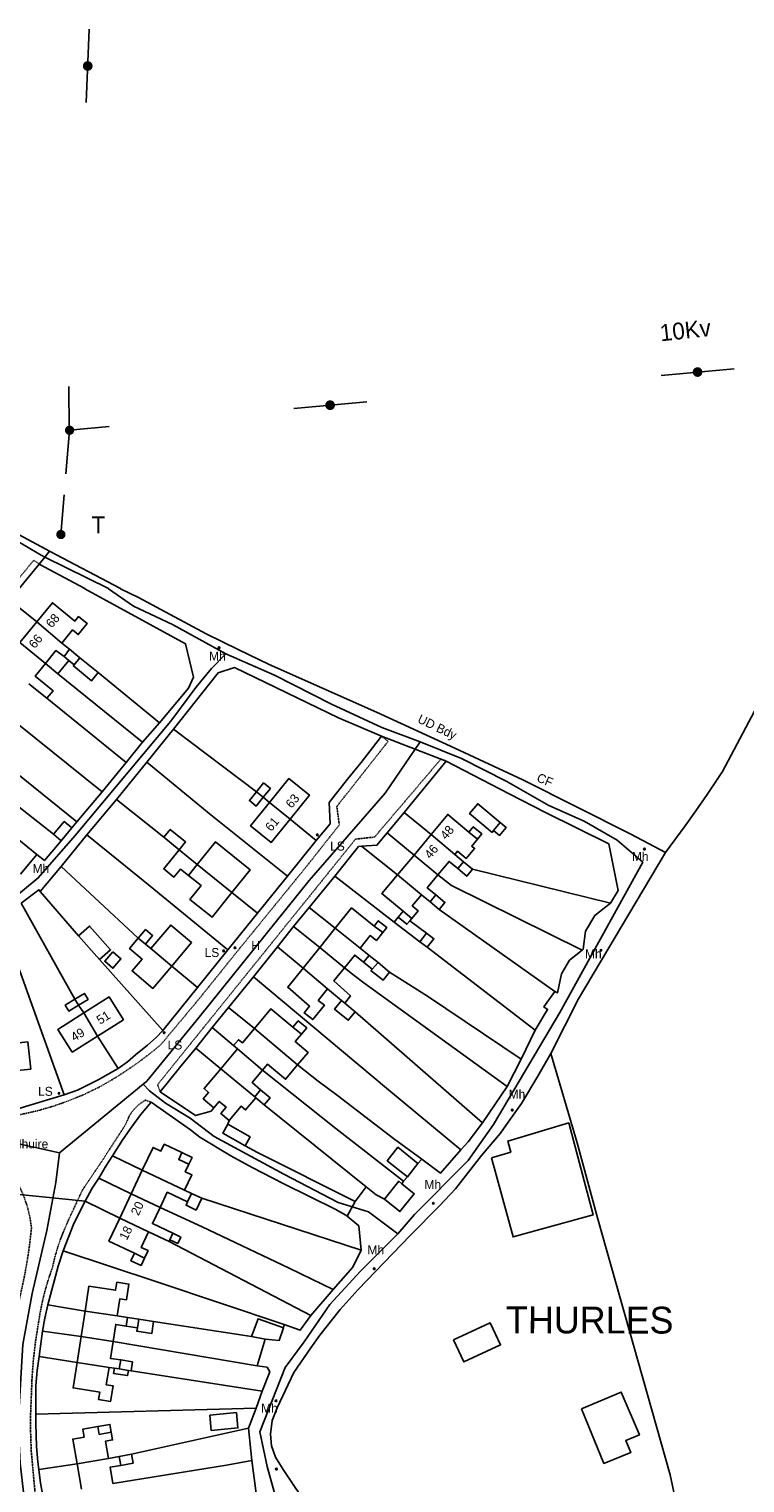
# Model space of a CAD drawing. Header units: metres. Extents: x 611948 to 1225781, y 656699 to 1316021.
# Tile 154 of 169: x 613739 to 613899, y 659243 to 659568. Entities that reach past the tile are written whole.
import ezdxf

# ---------------------------------------------------------------- set-up
doc = ezdxf.new("R2010")
doc.units = ezdxf.units.M
doc.linetypes.add('4696-08$0$PECK', pattern=[0.2, 0.1, -0.1])
doc.linetypes.add('4696-A$0$PECK', pattern=[0.2, 0.1, -0.1])
for name, color, linetype in [('4696-08$0$BLD_INN_W', 253, 'Continuous'), ('4696-08$0$BLD_OTL_P', 253, 'Continuous'), ('4696-08$0$BLD_OTL_S', 253, 'Continuous'), ('4696-08$0$GEN_LIN_D', 253, 'Continuous'), ('4696-08$0$MUNICIPAL', 253, 'Continuous'), ('4696-08$0$OTHER_SYM', 253, 'Continuous'), ('4696-08$0$PARISH', 253, 'Continuous'), ('4696-08$0$POLE_SYMB', 253, 'Continuous'), ('4696-08$0$ROADS', 253, 'Continuous'), ('4696-08$0$ROADS_CTR', 253, 'Continuous'), ('4696-08$0$ROADS_PCK', 253, '4696-08$0$PECK'), ('4696-08$0$TEXT', 253, 'Continuous'), ('4696-08$0$TOWNLAND', 253, 'Continuous'), ('4696-A$0$GEN_LIN_D', 253, 'Continuous'), ('4696-A$0$GEN_PCK_D', 253, '4696-A$0$PECK'), ('4696-A$0$MUNICIPAL', 253, 'Continuous'), ('4696-A$0$PARISH', 253, 'Continuous'), ('4696-A$0$POLE_SYMB', 253, 'Continuous'), ('4696-A$0$ROADS', 253, 'Continuous'), ('4696-A$0$ROADS_CTR', 253, 'Continuous'), ('4696-A$0$TOWNLAND', 253, 'Continuous')]:
    doc.layers.add(name, color=color, linetype=linetype)
doc.styles.add('4696-08$0$STANDARD', font='txt')
doc.styles.add('4696-A$0$STANDARD', font='txt')

# ---------------------------------------------------------------- blocks, each defined once
blk = doc.blocks.new('4696-08$0$13', base_point=(160450.170478, 242323.105036))
blk.add_circle((160450.170478, 242323.105036), 0.187958)
blk = doc.blocks.new('4696-08')
at = {"layer": '4696-08$0$BLD_INN_W', "flags": 128}
for points in [[(613740.623, 659435.559), (613746.265, 659430.827)], [(613736.877, 659430.96), (613742.555, 659426.274)], [(613746.746, 659427.849), (613744.927, 659429.15), (613742.555, 659426.274)], [(613746.746, 659427.849), (613747.948, 659429.456)], [(613747.771, 659426.955), (613746.746, 659427.849)], [(613748.988, 659425.963), (613750.293, 659427.546)], [(613789.762, 659397.609), (613791.279, 659396.369)], [(613792.67, 659395.239), (613797.246, 659391.496)], [(613837.225, 659388.605), (613839.159, 659386.997)], [(613842.766, 659388.958), (613844.219, 659390.743)], [(613828.764, 659388.031), (613834.101, 659383.594)], [(613824.967, 659383.464), (613830.305, 659379.027)], [(613836.041, 659381.982), (613834.744, 659380.422)], [(613776.522, 659381.366), (613774.564, 659378.88)], [(613784.252, 659375.058), (613776.522, 659381.366)], [(613821.28, 659379.029), (613826.619, 659374.592)], [(613829.864, 659374.551), (613828.558, 659372.98)], [(613824.025, 659368.79), (613823.367, 659367.999), (613821.432, 659369.607)], [(613822.513, 659370.908), (613824.448, 659369.299)], [(613807.36, 659367.113), (613812.918, 659362.62)], [(613816.02, 659367.599), (613818.005, 659366.186)], [(613827.763, 659365.982), (613826.294, 659364.106)], [(613763.32, 659364.865), (613764.937, 659363.572)], [(613766.146, 659362.55), (613770.809, 659358.655)], [(613803.886, 659362.792), (613809.415, 659358.263)], [(613814.939, 659360.995), (613813.684, 659359.543)], [(613815.606, 659357.997), (613816.929, 659359.47)], [(613800.157, 659358.155), (613805.64, 659353.57)], [(613749.173, 659351.27), (613749.989, 659349.929)], [(613808.769, 659350.954), (613809.474, 659350.367)], [(613751.14, 659348.171), (613754.229, 659343.009)], [(613789.285, 659344.684), (613798.954, 659336.587)], [(613797.898, 659345.004), (613799.781, 659343.427)], [(613785.477, 659340.137), (613791.125, 659335.408)], [(613781.803, 659335.658), (613789.346, 659329.439)], [(613789.346, 659329.439), (613790.677, 659331.028)], [(613789.346, 659329.439), (613789.589, 659329.235)], [(613773.083, 659316.98), (613772.358, 659315.444), (613774.618, 659314.378)], [(613764.221, 659313.024), (613773.686, 659308.557)], [(613761.721, 659307.728), (613768.18, 659304.68)], [(613775.239, 659307.825), (613774.358, 659305.958)], [(613759.181, 659302.343), (613765.639, 659299.295)], [(613771.049, 659298.945), (613770.372, 659297.511)], [(613762.469, 659294.488), (613764.729, 659293.421)], [(613751.441, 659281.574), (613758.572, 659280.482)], [(613760.884, 659280.122), (613760.641, 659278.205)], [(613763.119, 659277.82), (613763.428, 659279.725)], [(613750.555, 659275.894), (613757.68, 659274.755)], [(613749.65, 659270.088), (613756.779, 659268.977)], [(613757.982, 659268.789), (613759.059, 659268.622)], [(613759.387, 659270.635), (613759.059, 659268.622)], [(613759.059, 659268.622), (613761.11, 659268.302)], [(613754.271, 659255.748), (613754.581, 659254.008), (613757.285, 659254.489)], [(613749.642, 659247.407), (613756.657, 659248.654)], [(613759.042, 659249.078), (613759.398, 659247.074)]]:
    blk.add_lwpolyline(points, dxfattribs=at)
at = {"layer": '4696-08$0$BLD_OTL_P', "flags": 128}
blk.add_lwpolyline([(613747.771, 659426.955), (613745.358, 659423.991)], dxfattribs=at)
at = {"layer": '4696-08$0$BLD_OTL_S', "flags": 128}
for points in [[(613740.623, 659435.559), (613744.113, 659439.844), (613749.156, 659435.736), (613749.984, 659436.752), (613751.91, 659435.181), (613749.917, 659432.734), (613748.655, 659433.763), (613746.265, 659430.827)], [(613736.877, 659430.96), (613740.623, 659435.559)], [(613740.623, 659435.559), (613746.265, 659430.827)], [(613736.877, 659430.96), (613742.555, 659426.274)], [(613746.265, 659430.827), (613747.948, 659429.456)], [(613747.948, 659429.456), (613750.293, 659427.546)], [(613750.293, 659427.546), (613754.362, 659424.231)], [(613742.555, 659426.274), (613740.266, 659423.463), (613744.285, 659420.19), (613742.893, 659418.482)], [(613745.358, 659423.991), (613742.555, 659426.274)], [(613748.988, 659425.963), (613747.771, 659426.955)], [(613754.362, 659424.231), (613752.884, 659422.417), (613748.806, 659425.739), (613748.988, 659425.963)], [(613742.893, 659418.482), (613738.874, 659421.755)], [(613791.279, 659396.369), (613792.867, 659398.331), (613791.349, 659399.564), (613789.762, 659397.609)], [(613797.246, 659391.496), (613801.589, 659396.866), (613796.99, 659400.584), (613792.67, 659395.239)], [(613789.762, 659397.609), (613788.155, 659395.63), (613789.674, 659394.397), (613791.279, 659396.369)], [(613792.67, 659395.239), (613788.432, 659390.002), (613793.031, 659386.283), (613797.246, 659391.496)], [(613789.762, 659397.609), (613791.279, 659396.369)], [(613792.67, 659395.239), (613797.246, 659391.496)], [(613842.766, 659388.958), (613842.41, 659388.532), (613837.392, 659392.724), (613839.223, 659394.917), (613844.219, 659390.743)], [(613828.764, 659388.031), (613832.503, 659392.529), (613837.225, 659388.605)], [(613744.354, 659388.096), (613746.764, 659390.951), (613748.462, 659389.519)], [(613748.462, 659389.519), (613746.058, 659386.655)], [(613769.027, 659387.425), (613770.453, 659389.19), (613773.899, 659386.406), (613772.471, 659384.64)], [(613837.225, 659388.605), (613838.203, 659389.782), (613840.138, 659388.173), (613839.159, 659386.997)], [(613844.219, 659390.743), (613845.561, 659389.622), (613844.085, 659387.855), (613842.766, 659388.958)], [(613740.643, 659383.595), (613736.655, 659386.88)], [(613746.058, 659386.655), (613744.354, 659388.096)], [(613772.471, 659384.64), (613769.027, 659387.425)], [(613776.522, 659381.366), (613780.607, 659386.419), (613788.365, 659380.146), (613784.252, 659375.058)], [(613824.967, 659383.464), (613828.764, 659388.031)], [(613828.764, 659388.031), (613834.101, 659383.594)], [(613839.159, 659386.997), (613837.87, 659385.445), (613838.491, 659384.929), (613836.654, 659382.72), (613834.715, 659384.331), (613834.101, 659383.594)], [(613737.003, 659379.17), (613740.643, 659383.595)], [(613774.564, 659378.88), (613772.768, 659380.337), (613771.304, 659378.527), (613769.022, 659380.372), (613772.471, 659384.64)], [(613772.471, 659384.64), (613776.522, 659381.366)], [(613821.28, 659379.029), (613824.967, 659383.464)], [(613824.967, 659383.464), (613830.305, 659379.027)], [(613834.744, 659380.422), (613832.806, 659382.035), (613830.305, 659379.027)], [(613834.101, 659383.594), (613836.041, 659381.982)], [(613836.041, 659381.982), (613838.065, 659380.299)], [(613784.252, 659375.058), (613779.812, 659369.566), (613774.874, 659373.558), (613777.356, 659376.628), (613774.564, 659378.88)], [(613784.252, 659375.058), (613776.522, 659381.366)], [(613822.513, 659370.908), (613817.792, 659374.833), (613821.28, 659379.029)], [(613821.28, 659379.029), (613826.619, 659374.592)], [(613830.305, 659379.027), (613827.926, 659376.164), (613829.864, 659374.551)], [(613838.065, 659380.299), (613836.768, 659378.739), (613834.744, 659380.422)], [(613826.619, 659374.592), (613824.568, 659372.125), (613825.886, 659371.029), (613824.448, 659369.299)], [(613828.558, 659372.98), (613826.619, 659374.592)], [(613830.582, 659371.298), (613828.558, 659372.98)], [(613829.864, 659374.551), (613831.889, 659372.87), (613830.582, 659371.298)], [(613807.36, 659367.113), (613810.998, 659371.638), (613816.02, 659367.599)], [(613820.525, 659368.469), (613821.432, 659369.607)], [(613821.432, 659369.607), (613822.513, 659370.908)], [(613824.448, 659369.299), (613824.025, 659368.79)], [(613749.962, 659365.397), (613752.418, 659367.584), (613757.136, 659362.285), (613754.68, 659360.099)], [(613763.32, 659364.865), (613764.951, 659366.793), (613766.532, 659365.457), (613764.937, 659363.572)], [(613766.146, 659362.55), (613770.593, 659367.807), (613775.23, 659363.885), (613770.809, 659358.655)], [(613803.886, 659362.792), (613807.36, 659367.113)], [(613807.36, 659367.113), (613812.918, 659362.62)], [(613818.005, 659366.186), (613816.542, 659364.368), (613815.195, 659365.451), (613812.918, 659362.62)], [(613816.02, 659367.599), (613816.961, 659368.769), (613818.856, 659367.245), (613818.005, 659366.186)], [(613826.294, 659364.106), (613820.525, 659368.469)], [(613824.025, 659368.79), (613827.763, 659365.982)], [(613827.763, 659365.982), (613829.411, 659364.745), (613827.931, 659362.846)], [(613754.68, 659360.099), (613749.962, 659365.397)], [(613770.809, 659358.655), (613766.578, 659353.655), (613761.941, 659357.578), (613764.174, 659360.218), (613761.385, 659362.576), (613763.32, 659364.865)], [(613763.32, 659364.865), (613764.937, 659363.572)], [(613764.937, 659363.572), (613766.146, 659362.55)], [(613766.146, 659362.55), (613770.809, 659358.655)], [(613800.157, 659358.155), (613803.886, 659362.792)], [(613803.886, 659362.792), (613809.415, 659358.263)], [(613812.918, 659362.62), (613814.939, 659360.995)], [(613827.931, 659362.846), (613826.294, 659364.106)], [(613757.64, 659361.836), (613759.457, 659360.295), (613757.661, 659358.179), (613755.845, 659359.72), (613757.64, 659361.836)], [(613813.684, 659359.543), (613811.716, 659361.125), (613809.415, 659358.263)], [(613815.606, 659357.997), (613813.684, 659359.543)], [(613814.939, 659360.995), (613816.929, 659359.47)], [(613816.929, 659359.47), (613819.517, 659357.313)], [(613805.64, 659353.57), (613803.57, 659350.995), (613804.918, 659349.911), (613802.32, 659346.68), (613800.426, 659348.204), (613801.594, 659349.658), (613796.748, 659353.915), (613800.157, 659358.155)], [(613800.157, 659358.155), (613805.64, 659353.57)], [(613809.415, 659358.263), (613807.061, 659355.337), (613810.759, 659351.968), (613809.474, 659350.367)], [(613819.517, 659357.313), (613818.035, 659355.471), (613815.326, 659357.648), (613815.606, 659357.997)], [(613808.769, 659350.954), (613805.64, 659353.57)], [(613749.989, 659349.929), (613747.793, 659348.602), (613746.982, 659349.946), (613749.173, 659351.27)], [(613749.173, 659351.27), (613751.28, 659352.542), (613752.091, 659351.2), (613749.989, 659349.929)], [(613749.173, 659351.27), (613749.989, 659349.929)], [(613751.14, 659348.171), (613756.801, 659351.743), (613760.009, 659346.657), (613754.229, 659343.009)], [(613811.779, 659348.438), (613810.253, 659346.539), (613807.195, 659348.998), (613808.769, 659350.954)], [(613808.769, 659350.954), (613809.474, 659350.367)], [(613809.474, 659350.367), (613811.779, 659348.438)], [(613754.229, 659343.009), (613748.55, 659339.427), (613745.342, 659344.513), (613751.14, 659348.171)], [(613751.14, 659348.171), (613754.229, 659343.009)], [(613797.898, 659345.004), (613792.993, 659349.112), (613789.285, 659344.684)], [(613799.781, 659343.427), (613800.971, 659344.848), (613799.088, 659346.425), (613797.898, 659345.004)], [(613789.285, 659344.684), (613786.589, 659341.464), (613785.707, 659342.202), (613784.596, 659340.876)], [(613789.285, 659344.684), (613798.954, 659336.587)], [(613798.954, 659336.587), (613801.283, 659339.369), (613798.403, 659341.782), (613799.781, 659343.427)], [(613732.53, 659334.965), (613739.279, 659335.637), (613738.659, 659341.711), (613731.992, 659341.015)], [(613785.477, 659340.137), (613781.803, 659335.658)], [(613784.596, 659340.876), (613785.477, 659340.137)], [(613785.477, 659340.137), (613791.125, 659335.408)], [(613791.125, 659335.408), (613792.236, 659336.735), (613796.258, 659333.366), (613798.954, 659336.587)], [(613781.803, 659335.658), (613778.045, 659331.261), (613779.043, 659330.424), (613777.845, 659328.992), (613780.243, 659326.984)], [(613781.803, 659335.658), (613789.346, 659329.439)], [(613790.677, 659331.028), (613788.784, 659332.613), (613791.125, 659335.408)], [(613791.476, 659327.656), (613792.806, 659329.245), (613790.677, 659331.028)], [(613780.243, 659326.984), (613781.442, 659328.416), (613782.949, 659327.154), (613781.751, 659325.722), (613783.633, 659324.145)], [(613783.633, 659324.145), (613786.3, 659327.329), (613787.295, 659326.495), (613789.589, 659329.235)], [(613789.346, 659329.439), (613789.589, 659329.235)], [(613789.589, 659329.235), (613791.476, 659327.656)], [(613842.282, 659315.777), (613847.117, 659298.136), (613865.046, 659303.061), (613859.559, 659323.611), (613845.92, 659319.564), (613846.602, 659317.064), (613842.282, 659315.777)], [(613787.19, 659318.482), (613782.226, 659321.314), (613783.371, 659323.322)], [(613783.371, 659323.322), (613788.335, 659320.488), (613787.19, 659318.482)], [(613764.221, 659313.024), (613766.637, 659318.144), (613768.392, 659317.316), (613769.116, 659318.852), (613773.083, 659316.98)], [(613773.083, 659316.98), (613775.343, 659315.914), (613774.618, 659314.378)], [(613823.471, 659311.588), (613818.978, 659315.163), (613821.354, 659318.151), (613825.847, 659314.574)], [(613774.618, 659314.378), (613773.823, 659312.695), (613775.308, 659311.994), (613773.686, 659308.557)], [(613825.847, 659314.574), (613823.471, 659311.588)], [(613761.721, 659307.728), (613764.221, 659313.024)], [(613764.221, 659313.024), (613773.686, 659308.557)], [(613822.232, 659310.016), (613821.561, 659310.56), (613818.348, 659306.598)], [(613759.181, 659302.343), (613761.721, 659307.728)], [(613761.721, 659307.728), (613768.18, 659304.68)], [(613774.358, 659305.958), (613769.798, 659308.11), (613768.18, 659304.68)], [(613773.686, 659308.557), (613775.239, 659307.825)], [(613775.239, 659307.825), (613777.496, 659306.759)], [(613818.348, 659306.598), (613821.8, 659303.799), (613825.013, 659307.761), (613822.232, 659310.016)], [(613768.18, 659304.68), (613766.489, 659301.096), (613771.049, 659298.945)], [(613777.496, 659306.759), (613776.253, 659304.126), (613773.996, 659305.191), (613774.358, 659305.958)], [(613762.469, 659294.488), (613756.747, 659297.187), (613759.181, 659302.343)], [(613759.181, 659302.343), (613765.639, 659299.295)], [(613765.639, 659299.295), (613763.981, 659295.782), (613765.503, 659295.063), (613764.729, 659293.421)], [(613770.198, 659297.143), (613765.639, 659299.295)], [(613770.372, 659297.511), (613770.198, 659297.143)], [(613771.049, 659298.945), (613772.809, 659298.114), (613772.132, 659296.68), (613770.372, 659297.511)], [(613764.729, 659293.421), (613763.942, 659291.754), (613761.682, 659292.82), (613762.469, 659294.488)], [(613751.441, 659281.574), (613752.306, 659287.126), (613758.251, 659286.199), (613758.534, 659288.019), (613761.224, 659287.6), (613760.673, 659284.061), (613759.166, 659284.296), (613758.572, 659280.482)], [(613750.555, 659275.894), (613751.441, 659281.574)], [(613751.441, 659281.574), (613758.572, 659280.482)], [(613760.641, 659278.205), (613758.275, 659278.574), (613757.68, 659274.755)], [(613758.572, 659280.482), (613760.884, 659280.122)], [(613763.119, 659277.82), (613760.641, 659278.205)], [(613760.884, 659280.122), (613763.428, 659279.725)], [(613766.76, 659279.206), (613766.342, 659276.526), (613762.999, 659277.047), (613763.119, 659277.82)], [(613763.428, 659279.725), (613766.76, 659279.206)], [(613788.647, 659275.875), (613790.108, 659279.835), (613795.788, 659277.833)], [(613833.774, 659275.111), (613841.986, 659278.964), (613844.301, 659274.03), (613836.086, 659270.183), (613833.774, 659275.111)], [(613749.65, 659270.088), (613750.555, 659275.894)], [(613750.555, 659275.894), (613757.68, 659274.755)], [(613757.68, 659274.755), (613757.093, 659270.992), (613759.387, 659270.635)], [(613791.726, 659275.314), (613788.647, 659275.875)], [(613795.788, 659277.833), (613794.807, 659274.973), (613791.726, 659275.314)], [(613756.779, 659268.977), (613756.175, 659265.1), (613757.682, 659264.865), (613757.138, 659261.37), (613754.448, 659261.789), (613754.707, 659263.455), (613748.762, 659264.382), (613749.65, 659270.088)], [(613749.65, 659270.088), (613756.779, 659268.977)], [(613757.982, 659268.789), (613756.779, 659268.977)], [(613761.11, 659268.302), (613760.929, 659267.144), (613757.802, 659267.632), (613757.982, 659268.789)], [(613757.982, 659268.789), (613759.059, 659268.622)], [(613759.059, 659268.622), (613761.11, 659268.302)], [(613759.387, 659270.635), (613762.03, 659270.22), (613761.734, 659268.205)], [(613761.11, 659268.302), (613761.734, 659268.205)], [(613862.402, 659259.748), (613867.412, 659247.507), (613873.409, 659249.942), (613872.298, 659252.659), (613875.368, 659253.944), (613871.3, 659263.455), (613862.402, 659259.748)], [(613779.306, 659258.294), (613785.248, 659258.891), (613785.595, 659255.44), (613779.652, 659254.844), (613779.306, 659258.294)], [(613749.642, 659247.407), (613748.656, 659252.955), (613751.228, 659253.412), (613750.918, 659255.153), (613754.271, 659255.748)], [(613754.271, 659255.748), (613756.975, 659256.229), (613757.285, 659254.489)], [(613757.285, 659254.489), (613757.592, 659252.76), (613755.978, 659252.473), (613756.657, 659248.654)], [(613749.642, 659247.407), (613756.657, 659248.654)], [(613756.657, 659248.654), (613759.042, 659249.078)], [(613759.042, 659249.078), (613761.798, 659249.568)], [(613761.798, 659249.568), (613762.154, 659247.564), (613759.398, 659247.074)], [(613750.644, 659241.764), (613749.642, 659247.407)], [(613759.398, 659247.074), (613757.013, 659246.65), (613757.66, 659243.011)]]:
    blk.add_lwpolyline(points, dxfattribs=at)
at = {"layer": '4696-08$0$GEN_LIN_D', "flags": 128}
for points in [[(613734.589, 659440.412), (613740.623, 659435.559)], [(613751.412, 659442.985), (613773.908, 659430.662), (613775.685, 659423.181), (613774.545, 659420.721), (613768.083, 659412.983)], [(613881.197, 659384.052), (613873.418, 659388.114), (613849.261, 659400.302), (613834.102, 659407.345), (613816.544, 659415.371), (613792.567, 659426.037), (613785.687, 659429.359), (613778.529, 659432.921), (613763.35, 659440.985), (613759.332, 659442.985)], [(613881.197, 659384.052), (613885.579, 659389.972), (613887.94, 659393.311), (613890.521, 659397.01), (613893.902, 659402.129), (613901.106, 659415.588), (613906.729, 659425.726), (613908.149, 659428.126), (613911.711, 659433.565), (613913.603, 659436.305)], [(613721.705, 659424.476), (613755.219, 659397.607)], [(613754.362, 659424.231), (613768.083, 659412.983)], [(613771.222, 659411.582), (613781.166, 659424.16), (613784.846, 659425.359), (613808.084, 659414.113), (613817.703, 659409.99)], [(613745.358, 659423.991), (613764.302, 659408.684)], [(613742.893, 659418.482), (613760.6, 659404.165)], [(613768.083, 659412.983), (613764.302, 659408.684)], [(613765.22, 659404.244), (613771.222, 659411.582)], [(613771.222, 659411.582), (613789.762, 659397.609)], [(613764.302, 659408.684), (613760.6, 659404.165)], [(613817.703, 659409.99), (613813.181, 659404.171), (613810.121, 659400.432), (613806.019, 659395.213), (613806.237, 659390.433), (613803.116, 659386.714)], [(613732.092, 659404.958), (613749.577, 659390.848)], [(613724.293, 659403.874), (613744.354, 659388.096)], [(613760.6, 659404.165), (613755.219, 659397.607)], [(613758.438, 659395.906), (613765.22, 659404.244)], [(613765.22, 659404.244), (613779.177, 659392.74), (613796.715, 659378.755)], [(613822.759, 659392.988), (613832.162, 659404.466)], [(613832.162, 659404.466), (613846.2, 659397.122), (613854.379, 659392.94), (613868.497, 659385.936), (613870.634, 659375.515), (613868.914, 659372.696)], [(613755.219, 659397.607), (613749.577, 659390.848)], [(613751.856, 659387.947), (613758.438, 659395.906)], [(613758.438, 659395.906), (613769.027, 659387.425)], [(613791.279, 659396.369), (613792.67, 659395.239)], [(613818.957, 659388.389), (613822.759, 659392.988)], [(613822.759, 659392.988), (613828.764, 659388.031)], [(613749.577, 659390.848), (613748.462, 659389.519)], [(613797.246, 659391.496), (613803.116, 659386.714)], [(613813.256, 659385.471), (613816.676, 659385.67), (613818.957, 659388.389)], [(613818.957, 659388.389), (613824.967, 659383.464)], [(613746.058, 659386.655), (613742.33, 659382.213), (613740.643, 659383.595)], [(613746.114, 659380.908), (613751.856, 659387.947)], [(613751.856, 659387.947), (613765.953, 659376.523), (613783.329, 659362.278)], [(613803.116, 659386.714), (613796.715, 659378.755)], [(613807.234, 659378.772), (613812.556, 659385.391), (613813.256, 659385.471)], [(613813.256, 659385.471), (613821.28, 659379.029)], [(613881.197, 659384.052), (613861.768, 659351.317), (613855.561, 659339.121)], [(613741.413, 659375.349), (613746.114, 659380.908)], [(613746.114, 659380.908), (613763.32, 659364.865)], [(613796.715, 659378.755), (613789.992, 659370.456)], [(613801.512, 659371.714), (613807.234, 659378.772)], [(613807.234, 659378.772), (613820.525, 659368.469)], [(613830.305, 659379.027), (613833.375, 659376.625), (613862.531, 659362.197)], [(613838.065, 659380.299), (613868.914, 659372.696)], [(613737.152, 659372.711), (613741.096, 659375.717), (613741.413, 659375.349)], [(613749.962, 659365.397), (613741.413, 659375.349)], [(613749.173, 659351.27), (613737.152, 659372.711)], [(613784.252, 659375.058), (613789.992, 659370.456)], [(613868.914, 659372.696), (613865.394, 659369.976), (613863.292, 659366.417), (613862.791, 659362.397), (613862.531, 659362.197)], [(613746.72, 659329.847), (613732.67, 659369.212)], [(613789.992, 659370.456), (613783.329, 659362.278)], [(613798.051, 659367.474), (613801.512, 659371.714)], [(613801.512, 659371.714), (613807.36, 659367.113)], [(613830.582, 659371.298), (613856.409, 659352.979)], [(613794.43, 659362.935), (613798.051, 659367.474)], [(613798.051, 659367.474), (613803.886, 659362.792)], [(613789.048, 659356.216), (613794.43, 659362.935)], [(613794.43, 659362.935), (613800.157, 659358.155)], [(613827.931, 659362.846), (613852.046, 659344.32)], [(613768.785, 659344.262), (613754.68, 659360.099)], [(613783.329, 659362.278), (613776.547, 659353.86)], [(613862.531, 659362.197), (613859.751, 659359.937), (613857.909, 659356.898), (613857.008, 659352.638), (613856.409, 659352.979)], [(613770.809, 659358.655), (613776.547, 659353.86)], [(613783.506, 659349.418), (613789.048, 659356.216)], [(613789.048, 659356.216), (613819.262, 659330.988), (613835.419, 659317.624)], [(613809.415, 659358.263), (613811.548, 659356.55), (613813.768, 659354.91), (613845.823, 659331.721)], [(613819.517, 659357.313), (613828.008, 659351.906), (613848.884, 659337.88)], [(613776.547, 659353.86), (613768.785, 659344.262)], [(613856.409, 659352.979), (613854.007, 659349.539), (613854.808, 659348.959), (613852.046, 659344.32)], [(613751.14, 659348.171), (613749.989, 659349.929)], [(613779.805, 659344.919), (613783.506, 659349.418)], [(613783.506, 659349.418), (613789.285, 659344.684)], [(613811.779, 659348.438), (613840.3, 659323.642)], [(613758.822, 659335.784), (613754.229, 659343.009)], [(613768.785, 659344.262), (613767.344, 659342.702), (613765.403, 659341.003), (613762.683, 659338.843), (613760.922, 659337.284), (613758.822, 659335.784)], [(613776.204, 659340.3), (613779.805, 659344.919)], [(613779.805, 659344.919), (613784.596, 659340.876)], [(613852.046, 659344.32), (613848.884, 659337.88)], [(613768.241, 659330.522), (613772.503, 659335.881), (613776.204, 659340.3)], [(613776.204, 659340.3), (613781.803, 659335.658)], [(613802.076, 659237.221), (613798.538, 659241.952), (613795.679, 659246.152), (613794.02, 659248.893), (613793.08, 659251.453), (613792.861, 659254.034), (613793.262, 659257.134), (613794.403, 659259.913), (613798.085, 659267.833), (613801.866, 659273.311), (613803.947, 659276.151), (613808.449, 659281.89), (613812.47, 659286.409), (613824.133, 659298.466), (613830.695, 659305.044), (613834.216, 659308.844), (613840.038, 659316.322), (613844.28, 659321.341), (613846.021, 659323.78), (613848.962, 659327.98), (613852.643, 659334.079), (613855.561, 659339.121)], [(613798.954, 659336.587), (613803.542, 659332.952), (613807.881, 659329.731), (613820.399, 659320.147), (613826.718, 659315.486)], [(613848.884, 659337.88), (613845.823, 659331.721)], [(613855.561, 659339.121), (613861.464, 659319.193), (613865.975, 659302.421), (613882.221, 659244.933), (613884.363, 659234.752)], [(613758.822, 659335.784), (613754.382, 659333.266), (613751.981, 659332.026), (613749.721, 659330.927), (613746.72, 659329.847)], [(613791.125, 659335.408), (613807.499, 659322.371), (613822.617, 659310.607)], [(613780.243, 659326.984), (613779.601, 659326.217), (613776.08, 659325.259), (613768.241, 659330.522)], [(613845.823, 659331.721), (613840.3, 659323.642)], [(613746.72, 659329.847), (613736.38, 659326.73), (613733.299, 659326.251)], [(613757.557, 659316.264), (613759.848, 659319.882), (613761.789, 659322.682), (613763.853, 659325.393), (613766.24, 659328.243)], [(613766.24, 659328.243), (613774.999, 659322.08), (613777.119, 659320.459), (613784.037, 659316.237), (613788.817, 659313.616), (613795.856, 659310.013), (613807.315, 659304.331), (613809.755, 659303.01), (613810.026, 659302.779)], [(613791.476, 659327.656), (613814.296, 659309.349)], [(613783.633, 659324.145), (613783.371, 659323.322)], [(613840.3, 659323.642), (613837.04, 659319.403), (613835.419, 659317.624)], [(613811.795, 659306.069), (613789.998, 659316.976), (613787.19, 659318.482)], [(613835.419, 659317.624), (613830.877, 659312.365), (613826.718, 659315.486)], [(613754.476, 659311.245), (613756.056, 659313.965), (613757.557, 659316.264)], [(613757.557, 659316.264), (613764.221, 659313.024)], [(613826.718, 659315.486), (613825.847, 659314.574)], [(613751.474, 659306.105), (613752.995, 659309.046), (613754.476, 659311.245)], [(613754.476, 659311.245), (613761.721, 659307.728)], [(613822.617, 659310.607), (613822.232, 659310.016)], [(613823.471, 659311.588), (613822.617, 659310.607)], [(613814.296, 659309.349), (613811.795, 659306.069)], [(613818.348, 659306.598), (613816.476, 659307.528), (613814.296, 659309.349)], [(613746.551, 659294.987), (613748.919, 659301.127), (613751.474, 659306.105)], [(613751.474, 659306.105), (613759.181, 659302.343)], [(613768.18, 659304.68), (613777.573, 659300.359), (613797.031, 659291.134), (613806.91, 659286.351)], [(613777.496, 659306.759), (613813.132, 659295.169)], [(613810.026, 659302.779), (613812.594, 659300.589), (613813.132, 659295.169)], [(613743.108, 659282.987), (613745.391, 659291.627), (613746.551, 659294.987)], [(613746.551, 659294.987), (613767.47, 659288.101), (613795.968, 659278.533)], [(613770.198, 659297.143), (613801.888, 659280.592)], [(613813.132, 659295.169), (613811.271, 659291.409), (613806.91, 659286.351)], [(613806.91, 659286.351), (613801.888, 659280.592)], [(613741.946, 659277.088), (613742.432, 659279.969), (613743.108, 659282.987)], [(613743.108, 659282.987), (613751.441, 659281.574)], [(613766.76, 659279.206), (613788.647, 659275.875)], [(613795.968, 659278.533), (613795.788, 659277.833)], [(613801.888, 659280.592), (613799.528, 659277.333), (613795.968, 659278.533)], [(613741.184, 659271.408), (613741.946, 659277.088)], [(613741.946, 659277.088), (613750.555, 659275.894)], [(613757.68, 659274.755), (613789.865, 659269.354)], [(613791.726, 659275.314), (613789.865, 659269.354)], [(613740.422, 659258.528), (613740.417, 659264.822), (613740.754, 659268.317), (613741.184, 659271.408)], [(613741.184, 659271.408), (613749.65, 659270.088)], [(613761.734, 659268.205), (613791.044, 659263.635)], [(613789.865, 659269.354), (613792.125, 659269.014), (613792.704, 659268.014), (613791.044, 659263.635)], [(613791.044, 659263.635), (613789.683, 659259.834)], [(613741.118, 659246.167), (613740.879, 659247.887), (613740.56, 659251.327), (613740.401, 659256.447), (613740.422, 659258.528)], [(613740.422, 659258.528), (613789.683, 659259.834)], [(613789.683, 659259.834), (613787.941, 659255.375)], [(613761.798, 659249.568), (613787.941, 659255.375)], [(613787.941, 659255.375), (613788.739, 659248.155)], [(613741.118, 659246.167), (613749.642, 659247.407)], [(613741.956, 659240.367), (613741.437, 659243.127), (613741.118, 659246.167)], [(613757.66, 659243.011), (613783.019, 659247.156), (613788.739, 659248.155)], [(613788.739, 659248.155), (613789.757, 659240.275)]]:
    blk.add_lwpolyline(points, dxfattribs=at)
at = {"layer": '4696-08$0$MUNICIPAL', "flags": 128}
for points in [[(613881.197, 659384.052), (613873.418, 659388.114), (613849.261, 659400.302), (613834.102, 659407.345), (613816.544, 659415.371), (613792.567, 659426.037), (613785.687, 659429.359), (613778.529, 659432.921), (613763.35, 659440.985), (613759.332, 659442.985)], [(613881.197, 659384.052), (613885.579, 659389.972), (613887.94, 659393.311), (613890.521, 659397.01), (613893.902, 659402.129), (613901.106, 659415.588), (613906.729, 659425.726), (613908.149, 659428.126), (613911.711, 659433.565), (613913.603, 659436.305)]]:
    blk.add_lwpolyline(points, dxfattribs=at)
at = {"layer": '4696-08$0$PARISH', "flags": 128}
for points in [[(613881.197, 659384.052), (613873.418, 659388.114), (613849.261, 659400.302), (613834.102, 659407.345), (613816.544, 659415.371), (613792.567, 659426.037), (613785.687, 659429.359), (613778.529, 659432.921), (613763.35, 659440.985), (613759.332, 659442.985)], [(613881.197, 659384.052), (613885.579, 659389.972), (613887.94, 659393.311), (613890.521, 659397.01), (613893.902, 659402.129), (613901.106, 659415.588), (613906.729, 659425.726), (613908.149, 659428.126), (613911.711, 659433.565), (613913.603, 659436.305)]]:
    blk.add_lwpolyline(points, dxfattribs=at)
at = {"layer": '4696-08$0$ROADS', "flags": 128}
for points in [[(613751.412, 659442.985), (613773.908, 659430.662), (613775.685, 659423.181), (613774.545, 659420.721), (613768.083, 659412.983)], [(613881.197, 659384.052), (613873.418, 659388.114), (613849.261, 659400.302), (613834.102, 659407.345), (613816.544, 659415.371), (613792.567, 659426.037), (613785.687, 659429.359), (613778.529, 659432.921), (613763.35, 659440.985), (613759.332, 659442.985)], [(613771.222, 659411.582), (613781.166, 659424.16), (613784.846, 659425.359), (613808.084, 659414.113), (613817.703, 659409.99)], [(613768.083, 659412.983), (613764.302, 659408.684)], [(613765.22, 659404.244), (613771.222, 659411.582)], [(613764.302, 659408.684), (613760.6, 659404.165)], [(613817.703, 659409.99), (613813.181, 659404.171), (613810.121, 659400.432), (613806.019, 659395.213), (613806.237, 659390.433), (613803.116, 659386.714)], [(613832.162, 659404.466), (613817.703, 659409.99)], [(613760.6, 659404.165), (613755.219, 659397.607)], [(613758.438, 659395.906), (613765.22, 659404.244)], [(613822.759, 659392.988), (613832.162, 659404.466)], [(613832.162, 659404.466), (613846.2, 659397.122), (613854.379, 659392.94), (613868.497, 659385.936), (613870.634, 659375.515), (613868.914, 659372.696)], [(613755.219, 659397.607), (613749.577, 659390.848)], [(613751.856, 659387.947), (613758.438, 659395.906)], [(613818.957, 659388.389), (613822.759, 659392.988)], [(613748.462, 659389.519), (613746.058, 659386.655)], [(613749.577, 659390.848), (613748.462, 659389.519)], [(613813.256, 659385.471), (613816.676, 659385.67), (613818.957, 659388.389)], [(613746.058, 659386.655), (613742.33, 659382.213), (613740.643, 659383.595)], [(613746.114, 659380.908), (613751.856, 659387.947)], [(613803.116, 659386.714), (613796.715, 659378.755)], [(613807.234, 659378.772), (613812.556, 659385.391), (613813.256, 659385.471)], [(613737.003, 659379.17), (613740.643, 659383.595)], [(613881.197, 659384.052), (613861.768, 659351.317), (613855.561, 659339.121)], [(613741.413, 659375.349), (613746.114, 659380.908)], [(613796.715, 659378.755), (613789.992, 659370.456)], [(613801.512, 659371.714), (613807.234, 659378.772)], [(613737.152, 659372.711), (613741.096, 659375.717), (613741.413, 659375.349)], [(613868.914, 659372.696), (613865.394, 659369.976), (613863.292, 659366.417), (613862.791, 659362.397), (613862.531, 659362.197)], [(613789.992, 659370.456), (613783.329, 659362.278)], [(613798.051, 659367.474), (613801.512, 659371.714)], [(613794.43, 659362.935), (613798.051, 659367.474)], [(613789.048, 659356.216), (613794.43, 659362.935)], [(613783.329, 659362.278), (613776.547, 659353.86)], [(613862.531, 659362.197), (613859.751, 659359.937), (613857.909, 659356.898), (613857.008, 659352.638), (613856.409, 659352.979)], [(613783.506, 659349.418), (613789.048, 659356.216)], [(613776.547, 659353.86), (613768.785, 659344.262)], [(613856.409, 659352.979), (613854.007, 659349.539), (613854.808, 659348.959), (613852.046, 659344.32)], [(613779.805, 659344.919), (613783.506, 659349.418)], [(613768.785, 659344.262), (613767.344, 659342.702), (613765.403, 659341.003), (613762.683, 659338.843), (613760.922, 659337.284), (613758.822, 659335.784)], [(613776.204, 659340.3), (613779.805, 659344.919)], [(613852.046, 659344.32), (613848.884, 659337.88)], [(613768.241, 659330.522), (613772.503, 659335.881), (613776.204, 659340.3)], [(613802.076, 659237.221), (613798.538, 659241.952), (613795.679, 659246.152), (613794.02, 659248.893), (613793.08, 659251.453), (613792.861, 659254.034), (613793.262, 659257.134), (613794.403, 659259.913), (613798.085, 659267.833), (613801.866, 659273.311), (613803.947, 659276.151), (613808.449, 659281.89), (613812.47, 659286.409), (613824.133, 659298.466), (613830.695, 659305.044), (613834.216, 659308.844), (613840.038, 659316.322), (613844.28, 659321.341), (613846.021, 659323.78), (613848.962, 659327.98), (613852.643, 659334.079), (613855.561, 659339.121)], [(613848.884, 659337.88), (613845.823, 659331.721)], [(613758.822, 659335.784), (613754.382, 659333.266), (613751.981, 659332.026), (613749.721, 659330.927), (613746.72, 659329.847)], [(613780.243, 659326.984), (613779.601, 659326.217), (613776.08, 659325.259), (613768.241, 659330.522)], [(613845.823, 659331.721), (613840.3, 659323.642)], [(613746.72, 659329.847), (613736.38, 659326.73), (613733.299, 659326.251)], [(613757.557, 659316.264), (613759.848, 659319.882), (613761.789, 659322.682), (613763.853, 659325.393), (613766.24, 659328.243)], [(613766.24, 659328.243), (613774.999, 659322.08), (613777.119, 659320.459), (613784.037, 659316.237), (613788.817, 659313.616), (613795.856, 659310.013), (613807.315, 659304.331), (613809.755, 659303.01), (613810.026, 659302.779)], [(613780.243, 659326.984), (613781.442, 659328.416), (613782.949, 659327.154), (613781.751, 659325.722), (613783.633, 659324.145)], [(613783.633, 659324.145), (613783.371, 659323.322)], [(613840.3, 659323.642), (613837.04, 659319.403), (613835.419, 659317.624)], [(613787.19, 659318.482), (613782.226, 659321.314), (613783.371, 659323.322)], [(613811.795, 659306.069), (613789.998, 659316.976), (613787.19, 659318.482)], [(613835.419, 659317.624), (613830.877, 659312.365), (613826.718, 659315.486)], [(613754.476, 659311.245), (613756.056, 659313.965), (613757.557, 659316.264)], [(613825.847, 659314.574), (613823.471, 659311.588)], [(613826.718, 659315.486), (613825.847, 659314.574)], [(613751.474, 659306.105), (613752.995, 659309.046), (613754.476, 659311.245)], [(613822.617, 659310.607), (613822.232, 659310.016)], [(613823.471, 659311.588), (613822.617, 659310.607)], [(613736.001, 659307.654), (613751.474, 659306.105)], [(613814.296, 659309.349), (613811.795, 659306.069)], [(613818.348, 659306.598), (613816.476, 659307.528), (613814.296, 659309.349)], [(613818.348, 659306.598), (613821.8, 659303.799), (613825.013, 659307.761), (613822.232, 659310.016)], [(613746.551, 659294.987), (613748.919, 659301.127), (613751.474, 659306.105)], [(613810.026, 659302.779), (613811.795, 659306.069)], [(613810.026, 659302.779), (613812.594, 659300.589), (613813.132, 659295.169)], [(613743.108, 659282.987), (613745.391, 659291.627), (613746.551, 659294.987)], [(613813.132, 659295.169), (613811.271, 659291.409), (613806.91, 659286.351)], [(613806.91, 659286.351), (613801.888, 659280.592)], [(613741.946, 659277.088), (613742.432, 659279.969), (613743.108, 659282.987)], [(613795.968, 659278.533), (613795.788, 659277.833)], [(613801.888, 659280.592), (613799.528, 659277.333), (613795.968, 659278.533)], [(613741.184, 659271.408), (613741.946, 659277.088)], [(613791.726, 659275.314), (613789.865, 659269.354)], [(613795.788, 659277.833), (613794.807, 659274.973), (613791.726, 659275.314)], [(613740.422, 659258.528), (613740.417, 659264.822), (613740.754, 659268.317), (613741.184, 659271.408)], [(613789.865, 659269.354), (613792.125, 659269.014), (613792.704, 659268.014), (613791.044, 659263.635)], [(613791.044, 659263.635), (613789.683, 659259.834)], [(613741.118, 659246.167), (613740.879, 659247.887), (613740.56, 659251.327), (613740.401, 659256.447), (613740.422, 659258.528)], [(613789.683, 659259.834), (613787.941, 659255.375)], [(613787.941, 659255.375), (613788.739, 659248.155)], [(613741.956, 659240.367), (613741.437, 659243.127), (613741.118, 659246.167)], [(613788.739, 659248.155), (613789.757, 659240.275)]]:
    blk.add_lwpolyline(points, dxfattribs=at)
at = {"layer": '4696-08$0$ROADS_CTR', "flags": 128}
for points in [[(613782.906, 659428.398), (613770.959, 659434.975), (613762.29, 659439.052), (613756.651, 659442.985)], [(613782.906, 659428.398), (613779.691, 659425.119), (613776.18, 659420.867), (613770.621, 659413.399), (613749.244, 659387.836), (613740.978, 659378.357), (613734.421, 659372.899), (613723.447, 659364.713), (613718.744, 659361.554), (613715.313, 659359.097)], [(613826.348, 659408.786), (613817.767, 659411.972), (613806.498, 659417.214), (613793.785, 659423.62), (613782.906, 659428.398)], [(613764.433, 659332.279), (613765.237, 659332.938), (613776.939, 659347.204), (613801.5, 659377.777), (613818.547, 659397.284), (613826.348, 659408.786)], [(613826.348, 659408.786), (613835.594, 659405.001), (613845.707, 659399.905), (613855.098, 659394.519), (613862.976, 659391.059), (613870.388, 659386.751), (613876.088, 659381.868), (613857.56, 659348.261), (613842.738, 659323.272), (613837.038, 659315.229), (613825.066, 659303.166), (613821.361, 659298.857)], [(613745.733, 659316.946), (613764.433, 659332.279)], [(613764.433, 659332.279), (613765.815, 659330.753), (613769.426, 659327.988), (613774.916, 659324.638), (613780.262, 659320.562), (613795.865, 659312.119), (613808, 659305.858), (613814.804, 659303.74), (613821.361, 659298.857)], [(613689.832, 659322.992), (613699.691, 659323.367), (613709.351, 659323.367), (613717.985, 659322.539), (613727.85, 659320.881), (613745.733, 659316.946)], [(613745.733, 659316.946), (613744.91, 659310.319), (613742.855, 659299.548), (613739.566, 659285.463), (613737.51, 659274.071), (613736.482, 659256.258), (613736.894, 659247.559), (613738.141, 659237.229)], [(613821.361, 659298.857), (613812.982, 659290.496), (613806.141, 659283.027), (613800.441, 659274.698), (613796.165, 659268.953), (613790.464, 659254.591), (613792.164, 659246.795), (613794.254, 659239.285), (613794.602, 659237.492), (613791.901, 659235.582), (613787.613, 659233.049), (613767.091, 659225.007), (613756.544, 659221.273), (613744.73, 659216.26)]]:
    blk.add_lwpolyline(points, dxfattribs=at)
at = {"layer": '4696-08$0$ROADS_PCK', "flags": 128}
for points in [[(613817.703, 659409.99), (613819.183, 659408.87), (613807.698, 659394.312), (613808.277, 659390.212), (613800.735, 659380.674), (613785.37, 659361.837), (613776.657, 659351.01), (613768.284, 659341.002), (613765.786, 659338.982), (613762.842, 659336.789), (613760.192, 659334.973), (613757.084, 659333.019), (613754.843, 659331.729), (613751.173, 659329.955), (613747.673, 659328.514), (613744.373, 659327.365), (613741.017, 659326.392), (613737.615, 659325.599), (613733.835, 659324.909), (613730.712, 659324.567), (613727.921, 659324.466), (613725.13, 659324.557), (613719.698, 659325.174), (613708.339, 659326.157), (613699.099, 659326.3), (613692.418, 659326.282), (613686.818, 659326.363), (613683.158, 659326.884), (613681.976, 659327.192), (613680.825, 659327.601), (613679.714, 659328.108), (613678.652, 659328.711), (613676.933, 659329.979), (613675.627, 659331.263), (613674.5, 659332.707), (613673.071, 659334.249), (613671.802, 659335.926), (613670.706, 659337.721), (613669.794, 659339.616), (613668.878, 659341.99), (613668.128, 659344.514), (613667.606, 659347.095), (613667.314, 659349.713), (613667.257, 659352.346), (613667.348, 659354.099), (613667.565, 659355.751), (613668.26, 659358.105), (613669.198, 659360.374), (613670.367, 659362.532), (613671.971, 659364.833), (613673.108, 659366.168), (613734.75, 659442.986)], [(613768.241, 659330.522), (613767.641, 659332.162), (613811.896, 659387.031), (613816.137, 659387.47), (613830.982, 659404.907), (613832.162, 659404.466)], [(613747.771, 659219.945), (613747.191, 659219.325), (613746.171, 659219.525), (613745.751, 659220.526), (613741.435, 659235.007), (613740.456, 659238.627), (613739.399, 659250.328), (613739.251, 659254.57), (613739.263, 659258.815), (613739.586, 659266.813), (613739.864, 659270.642), (613740.364, 659274.879), (613741.323, 659280.87), (613741.822, 659283.42), (613742.532, 659286.304), (613743.275, 659288.794), (613744.151, 659291.355), (613744.75, 659293.922), (613745.512, 659296.444), (613746.312, 659298.607), (613747.661, 659301.782), (613750.834, 659308.606), (613755.347, 659315.308), (613760.154, 659322.724), (613760.589, 659323.46), (613761.299, 659325.133), (613762.14, 659326.393), (613763.412, 659327.69), (613764.92, 659328.702), (613766.24, 659328.243)], [(613692.056, 659319.222), (613692.017, 659320.522), (613699.978, 659321.079), (613708.61, 659320.8), (613717.107, 659320.374), (613719.197, 659320.155), (613721.267, 659319.785), (613723.639, 659319.164), (613725.951, 659318.345), (613728.496, 659317.172), (613730.427, 659316.038), (613732.225, 659314.704), (613733.872, 659313.186), (613735.347, 659311.502), (613736.635, 659309.67), (613737.687, 659307.345), (613738.517, 659304.932), (613739.062, 659302.73), (613739.452, 659300.209), (613739.034, 659296.43), (613738.481, 659292.669), (613737.793, 659288.93), (613736.504, 659283.034), (613735.746, 659279.124), (613735.094, 659275.194), (613734.444, 659270.369), (613734.167, 659264.004), (613733.962, 659256.104), (613733.989, 659251.387), (613734.196, 659248.092), (613734.559, 659244.81), (613734.993, 659242.013), (613735.716, 659238.228), (613734.056, 659237.809)]]:
    blk.add_lwpolyline(points, dxfattribs=at)
at = {"layer": '4696-08$0$TOWNLAND', "flags": 128}
for points in [[(613881.197, 659384.052), (613873.418, 659388.114), (613849.261, 659400.302), (613834.102, 659407.345), (613816.544, 659415.371), (613792.567, 659426.037), (613785.687, 659429.359), (613778.529, 659432.921), (613763.35, 659440.985), (613759.332, 659442.985)], [(613881.197, 659384.052), (613885.579, 659389.972), (613887.94, 659393.311), (613890.521, 659397.01), (613893.902, 659402.129), (613901.106, 659415.588), (613906.729, 659425.726), (613908.149, 659428.126), (613911.711, 659433.565), (613913.603, 659436.305)]]:
    blk.add_lwpolyline(points, dxfattribs=at)
at = {"layer": '4696-08$0$OTHER_SYM'}
for p in [(613781.388, 659429.781), (613876.477, 659384.794), (613784.95, 659362.738), (613866.771, 659362.156), (613846.922, 659326.461), (613829.295, 659305.645), (613816.071, 659291.009), (613794.103, 659261.513), (613794.219, 659246.253)]:
    blk.add_blockref('4696-08$0$13', p, dxfattribs=at)
at = {"layer": '4696-08$0$POLE_SYMB'}
for p in [(613803.337, 659387.974), (613782.41, 659362.038), (613769.105, 659343.761), (613745.601, 659330.207)]:
    blk.add_blockref('4696-08$0$13', p, dxfattribs=at)
at = {"layer": '4696-08$0$BLD_OTL_S', "style": '4696-08$0$STANDARD'}
for s, rotation, p in [('68', 49.10001, (613743.968, 659434.07)), ('66', 51.00001, (613740.207, 659429.451)), ('63', 50.70001, (613797.627, 659393.763)), ('61', 49.90001, (613793.041, 659388.597)), ('48', 49.90001, (613832.157, 659386.746)), ('46', 49.60001, (613828.616, 659382.467)), ('51', 32.30001, (613754.787, 659345.527)), ('49', 31.10001, (613749.018, 659341.722)), ('20', 64.70001, (613763.374, 659302.742)), ('18', 63.50001, (613760.772, 659297.243))]:
    blk.add_text(s, height=2, rotation=rotation, dxfattribs=at).set_placement(p)
at = {"layer": '4696-08$0$MUNICIPAL', "style": '4696-08$0$STANDARD'}
for s, rotation, p in [('UD Bdy', -25.60001, (613825.584, 659413.168)), ('CF', -22.7, (613852.22, 659400.001))]:
    blk.add_text(s, height=2, rotation=rotation, dxfattribs=at).set_placement(p)
at = {"layer": '4696-08$0$OTHER_SYM', "style": '4696-08$0$STANDARD'}
for s, p in [('Mh', (613779.146, 659426.92)), ('Mh', (613873.677, 659382.135)), ('Mh', (613739.693, 659379.451)), ('H', (613788.589, 659362.237)), ('Mh', (613863.191, 659360.397)), ('Mh', (613846.122, 659329.041)), ('Mh', (613827.296, 659308.846)), ('Mh', (613814.553, 659294.249)), ('Mh', (613790.783, 659258.875))]:
    blk.add_text(s, height=2, rotation=-0.1, dxfattribs=at).set_placement(p)
at = {"layer": '4696-08$0$PARISH', "style": '4696-08$0$STANDARD'}
for s, rotation, p in [('UD Bdy', -25.60001, (613825.584, 659413.168)), ('CF', -22.7, (613852.22, 659400.001))]:
    blk.add_text(s, height=2, rotation=rotation, dxfattribs=at).set_placement(p)
at = {"layer": '4696-08$0$POLE_SYMB', "style": '4696-08$0$STANDARD'}
for p in [(613806.215, 659384.472), (613778.15, 659360.68), (613769.883, 659340.021), (613740.928, 659329.664)]:
    blk.add_text('LS', height=2, rotation=-0.1, dxfattribs=at).set_placement(p)
at = {"layer": '4696-08$0$ROADS', "style": '4696-08$0$STANDARD'}
blk.add_text('Árd Mhuire', height=2, dxfattribs=at).set_placement((613730.117, 659317.912))
blk.add_text('Árd Mhuire', height=2, dxfattribs=at).set_placement((613730.117, 659317.912))
at = {"layer": '4696-08$0$TEXT', "style": '4696-08$0$STANDARD'}
blk.add_text('THURLES', height=6, rotation=-0.1, dxfattribs=at).set_placement((613845.515, 659276.597))
at = {"layer": '4696-08$0$TOWNLAND', "style": '4696-08$0$STANDARD'}
for s, rotation, p in [('UD Bdy', -25.60001, (613825.584, 659413.168)), ('CF', -22.7, (613852.22, 659400.001))]:
    blk.add_text(s, height=2, rotation=rotation, dxfattribs=at).set_placement(p)
blk = doc.blocks.new('4696-A$0$36', base_point=(144.988486, 310.919762))
blk.add_line((140.875383, 310.92339), (149.050238, 310.92339))
at = {"const_width": 0.539928}
blk.add_lwpolyline([(144.673376, 310.923808, 1), (145.213304, 310.923808, 1)], format="xyb", close=True, dxfattribs=at)
blk = doc.blocks.new('4696-A$0$37', base_point=(145.909475, 308.83511))
blk.add_line((145.962562, 308.791096), (150.424369, 308.791096))
at = {"const_width": 0.51646}
blk.add_lwpolyline([(145.704332, 308.791096, 1), (146.220792, 308.791096, 1)], format="xyb", close=True, dxfattribs=at)
blk = doc.blocks.new('4696-A$0$30', base_point=(144.876269, 313.485642))
blk.add_line((144.905875, 313.497659), (149.765037, 313.497659))
blk = doc.blocks.new('4696-A')
at = {"layer": '4696-A$0$GEN_LIN_D', "flags": 128}
for points in [[(613743.474, 659451.391), (613735.708, 659455.553), (613733.323, 659456.943)], [(613759.331, 659442.986), (613743.474, 659451.391)], [(613741.201, 659448.459), (613736.67, 659442.986)], [(613751.411, 659442.986), (613741.201, 659448.459)]]:
    blk.add_lwpolyline(points, dxfattribs=at)
at = {"layer": '4696-A$0$GEN_PCK_D', "flags": 128}
blk.add_lwpolyline([(613741.201, 659448.459), (613739.964, 659449.36), (613734.75, 659442.986)], dxfattribs=at)
at = {"layer": '4696-A$0$MUNICIPAL', "flags": 128}
for points in [[(613743.474, 659451.391), (613735.708, 659455.553), (613733.323, 659456.943)], [(613759.331, 659442.986), (613743.474, 659451.391)]]:
    blk.add_lwpolyline(points, dxfattribs=at)
at = {"layer": '4696-A$0$PARISH', "flags": 128}
for points in [[(613743.474, 659451.391), (613735.708, 659455.553), (613733.323, 659456.943)], [(613759.331, 659442.986), (613743.474, 659451.391)]]:
    blk.add_lwpolyline(points, dxfattribs=at)
at = {"layer": '4696-A$0$ROADS', "flags": 128}
for points in [[(613743.474, 659451.391), (613735.708, 659455.553), (613733.323, 659456.943)], [(613742.44, 659450.057), (613743.474, 659451.391)], [(613759.331, 659442.986), (613743.474, 659451.391)], [(613741.201, 659448.459), (613736.67, 659442.986)], [(613741.201, 659448.459), (613742.44, 659450.057)], [(613751.411, 659442.986), (613741.201, 659448.459)]]:
    blk.add_lwpolyline(points, dxfattribs=at)
at = {"layer": '4696-A$0$ROADS_CTR', "flags": 128}
for points in [[(613728.34, 659442.986), (613736.566, 659453.427), (613741.602, 659450.474), (613742.44, 659450.057)], [(613742.44, 659450.057), (613756.65, 659442.986)]]:
    blk.add_lwpolyline(points, dxfattribs=at)
at = {"layer": '4696-A$0$TOWNLAND', "flags": 128}
for points in [[(613743.474, 659451.391), (613735.708, 659455.553), (613733.323, 659456.943)], [(613759.331, 659442.986), (613743.474, 659451.391)]]:
    blk.add_lwpolyline(points, dxfattribs=at)
at = {"layer": '4696-A$0$POLE_SYMB', "xscale": 2, "yscale": 2}
for name, p, rotation in [('4696-A$0$36', (613752.036, 659559.866), 87.6660000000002), ('4696-A$0$36', (613888.439, 659491.389), 5.279000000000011), ('4696-A$0$30', (613747.923, 659478.405), 90.64400000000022), ('4696-A$0$36', (613806.297, 659483.982), 5.279000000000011), ('4696-A$0$37', (613747.852, 659478.46), 5.397000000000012), ('4696-A$0$30', (613747.923, 659478.405), 265.1230000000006), ('4696-A$0$37', (613745.925, 659454.982), 85.30600000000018)]:
    blk.add_blockref(name, p, dxfattribs=dict(at, rotation=rotation))
at = {"layer": '4696-A$0$POLE_SYMB', "style": '4696-A$0$STANDARD'}
for s, rotation, p in [('10Kv', 6.2, (613880.133, 659498.241)), ('T', -0.1, (613752.854, 659455.386))]:
    blk.add_text(s, height=3.75, rotation=rotation, dxfattribs=at).set_placement(p)
blk = doc.blocks.new('OS Mapping')
for name in ['4696-A', '4696-08']:
    blk.add_blockref(name, (0, 0))

msp = doc.modelspace()

# ---------------------------------------------------------------- block references
msp.add_blockref('OS Mapping', (0, 0))

doc.saveas('drawing.dxf')
